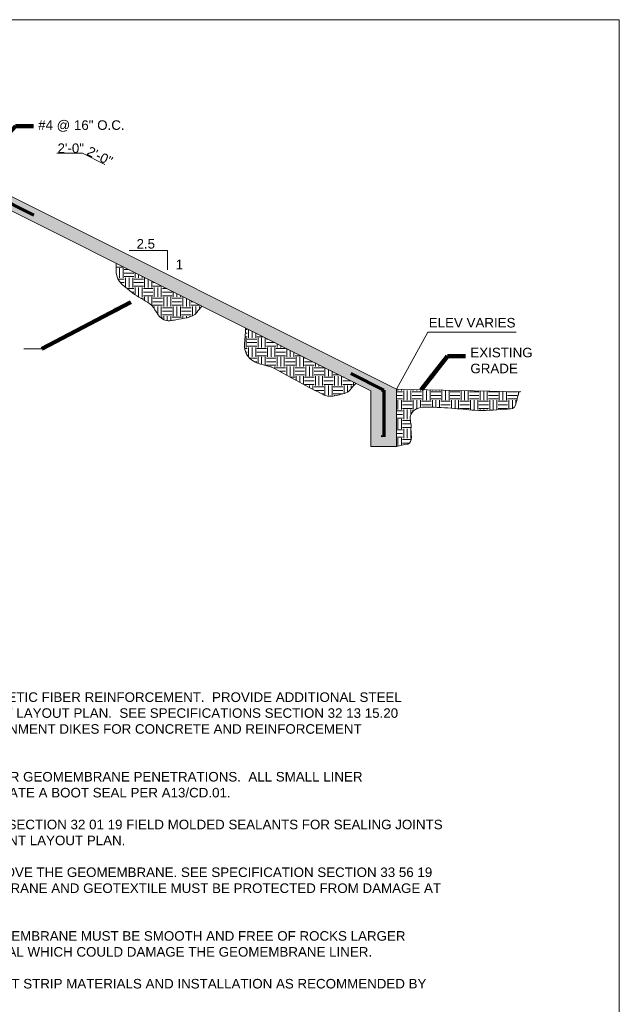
# Model space of a CAD drawing. Header units: inches. Extents: x -1183 to -621, y 39 to 293.
# Tile 6 of 6: x -715 to -621, y 130 to 285. Entities that reach past the tile are written whole.
import ezdxf

# ---------------------------------------------------------------- set-up
doc = ezdxf.new("R2010")
doc.units = ezdxf.units.IN
doc.header["$MEASUREMENT"] = 0
for name, color, linetype, lineweight in [('C-Detl-Grph-Wt 0', 4, 'Continuous', 0), ('G-ANNO-NOTE', 4, 'Continuous', 30), ('G-ANNO-PATT', 250, 'Continuous', 0), ('G-ANNO-TEXT', 2, 'Continuous', 30), ('S-REIN-RBAR', 1, 'Continuous', 70)]:
    doc.layers.add(name, color=color, linetype=linetype, lineweight=lineweight)
doc.layers.add('G-ANNO-NPLT', color=1, linetype='Continuous', lineweight=0, plot=False)
doc.styles.add('Style-Arial', font='arial.ttf')
doc.styles.add('Style-USTN_ENGNRG', font='USTN_ENGNRG.shx')
doc.dimstyles.new('USACE ARROW DIM SET', dxfattribs={"dimtxt": 1.5, "dimasz": 2.82, "dimexe": 0.75, "dimexo": 0.75, "dimgap": 0.75, "dimtad": 1, "dimdec": 3, "dimzin": 15, "dimdsep": 46, "dimtxsty": 'Style-Arial', "dimcen": 1.08, "dimclrd": 256, "dimclre": 256, "dimazin": 2, "dimtfac": 1, "dimtdec": 3, "dimtmove": 1, "dimatfit": 1, "dimfxl": 1, "dimtzin": 15, "dimlwd": -1, "dimarcsym": 0})

msp = doc.modelspace()

# ---------------------------------------------------------------- hatches: boundary and pattern name
at = {"layer": 'G-ANNO-PATT'}
h = msp.add_hatch(dxfattribs=at)
h.set_pattern_fill('AR-CONC', color=256, style=0, pattern_type=2)
h.set_pattern_definition([(50, (-657.189, 225.4274), (3.5863, -0.31376), [0.375, -4.125]), (355, (-657.189, 225.4274), (-0.69376, 3.76096), [0.3, -3.3]), (100.4514, (-656.89, 225.4012), (2.892545, 3.4472), [0.3187, -3.50571]), (46.1842, (-657.189, 226.4274), (5.33621, -0.8276), [0.5625, -6.1875]), (96.6356, (-656.7443, 226.3584), (4.67331, 4.8706), [0.47805, -5.25857]), (351.184, (-657.189, 226.4274), (4.6733, 4.8706), [0.45, -4.95]), (21, (-656.689, 226.1774), (2.984535, -2.013094), [0.375, -4.125]), (326, (-656.689, 226.1774), (1.21658, 3.62575), [0.3, -3.3]), (71.4514, (-656.4403, 226.0096), (4.20111, 1.612656), [0.3187, -3.50571]), (37.5, (-657.189, 225.4274), (0.060799, 1.664469), [0, -3.26, 0, -3.35, 0, -3.3125]), (7.5, (-657.189, 225.4274), (1.315348, 1.972059), [0, -1.91, 0, -3.185, 0, -1.2625]), (327.5, (-658.304, 225.4274), (2.669112, -0.112774), [0, -1.25, 0, -3.9, 0, -5.175]), (317.5, (-658.804, 225.4274), (2.91593, 0.500525), [0, -1.625, 0, -2.59, 0, -3.675])])
h.paths.add_polyline_path([(-730.47015, 259.28368, -0.132608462), (-729.95328, 259.16374), (-724.4746, 259.16374), (-659.85408, 226.85348), (-659.85408, 218.09581), (-655.85673, 218.09581), (-655.85673, 227.08983), (-724.0019, 261.16241), (-742.13746, 261.16241), (-810.68711, 226.88679), (-810.68711, 225.00812), (-810.56711, 225.00932), (-810.56711, 218.01277), (-806.80977, 218.01277), (-806.80977, 226.72619), (-741.69308, 259.28374)])
h = msp.add_hatch(dxfattribs=at)
h.set_pattern_fill('EARTH', color=256, style=0, pattern_type=2)
h.set_pattern_definition([(0, (-691.1046, 240.2725), (1.5, 1.5), [1.5, -1.5]), (0, (-691.1046, 240.835), (1.5, 1.5), [1.5, -1.5]), (0, (-691.1046, 241.3975), (1.5, 1.5), [1.5, -1.5]), (90, (-690.9171, 241.585), (-1.5, 1.5), [1.5, -1.5]), (90, (-690.3546, 241.585), (-1.5, 1.5), [1.5, -1.5]), (90, (-689.7921, 241.585), (-1.5, 1.5), [1.5, -1.5])])
edge = h.paths.add_edge_path()
edge.add_line((-699.86032, 246.8566), (-699.86032, 245.36538))
edge.add_spline(control_points=[(-699.86032, 245.36538), (-699.86032, 244.01812), (-698.39911, 243.09952), (-697.32632, 242.21658), (-696.47286, 241.51415), (-695.42959, 241.13822), (-694.60093, 240.51025), (-693.74646, 239.86272), (-693.44087, 238.50766), (-692.42062, 238.01232), (-691.82546, 237.72337), (-691.11264, 237.88001), (-690.48647, 238.01232), (-689.37207, 238.24778), (-687.95954, 238.2496), (-687.23358, 239.13815)], knot_values=[0, 0, 0, 0, 0.253415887, 0.253415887, 0.253415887, 0.455022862, 0.455022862, 0.455022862, 0.662909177, 0.662909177, 0.662909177, 0.784177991, 0.784177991, 0.784177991, 1, 1, 1, 1], degree=3, periodic=0)
edge.add_line((-687.23358, 239.13815), (-686.41855, 240.13571))
edge.add_line((-686.41855, 240.13571), (-699.86032, 246.8566))
h = msp.add_hatch(dxfattribs=at)
h.set_pattern_fill('EARTH', color=256, style=0, pattern_type=2)
h.set_pattern_definition([(0, (-673.2808, 230.8448), (1.5, 1.5), [1.5, -1.5]), (0, (-673.2808, 231.4073), (1.5, 1.5), [1.5, -1.5]), (0, (-673.2808, 231.9698), (1.5, 1.5), [1.5, -1.5]), (90, (-673.0933, 232.1573), (-1.5, 1.5), [1.5, -1.5]), (90, (-672.5308, 232.1573), (-1.5, 1.5), [1.5, -1.5]), (90, (-671.9683, 232.1573), (-1.5, 1.5), [1.5, -1.5])])
edge = h.paths.add_edge_path()
edge.add_line((-662.20501, 228.02894), (-679.54359, 236.69823))
edge.add_line((-679.54359, 236.69823), (-679.7196, 233.936))
edge.add_spline(control_points=[(-679.7196, 233.936), (-679.77245, 233.10648), (-679.34739, 232.2423), (-678.61186, 231.70193), (-677.43958, 230.84072), (-676.06593, 230.90634), (-674.90181, 230.27706), (-673.63401, 229.59174), (-672.37524, 228.88687), (-671.10385, 228.20131), (-669.80779, 227.50245), (-668.51031, 226.81789), (-667.1828, 226.17834), (-666.54267, 225.86994), (-665.74717, 226.02237), (-665.05524, 226.17834), (-664.39141, 226.32798), (-663.63309, 226.46794), (-663.17384, 226.96994)], knot_values=[0, 0, 0, 0, 0.128690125, 0.128690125, 0.128690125, 0.33379274, 0.33379274, 0.33379274, 0.557161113, 0.557161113, 0.557161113, 0.784862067, 0.784862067, 0.784862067, 0.894660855, 0.894660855, 0.894660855, 1, 1, 1, 1], degree=3, periodic=0)
edge.add_line((-663.17384, 226.96994), (-662.20501, 228.02894))
h = msp.add_hatch(dxfattribs=at)
h.set_pattern_fill('EARTH', color=256, style=0, pattern_type=2)
h.set_pattern_definition([(0, (-650.3952, 225.5692), (1.5, 1.5), [1.5, -1.5]), (0, (-650.3952, 226.1317), (1.5, 1.5), [1.5, -1.5]), (0, (-650.3952, 226.6942), (1.5, 1.5), [1.5, -1.5]), (90, (-650.2077, 226.8817), (-1.5, 1.5), [1.5, -1.5]), (90, (-649.6452, 226.8817), (-1.5, 1.5), [1.5, -1.5]), (90, (-649.0827, 226.8817), (-1.5, 1.5), [1.5, -1.5])])
edge = h.paths.add_edge_path()
edge.add_line((-655.85673, 218.09581), (-654.07208, 218.485))
edge.add_spline(control_points=[(-654.07208, 218.485), (-653.17431, 218.68078), (-653.65163, 220.28159), (-653.56217, 221.19402), (-653.49709, 221.8578), (-653.92015, 222.54232), (-653.56217, 223.1994), (-653.15205, 223.95219), (-652.30495, 224.28739), (-651.5401, 224.29005), (-650.10477, 224.29504), (-648.66366, 224.22957), (-647.23223, 224.11414), (-646.0013, 224.01487), (-644.77087, 223.86562), (-643.53976, 223.77991), (-642.00311, 223.67292), (-640.45653, 223.83429), (-638.91539, 223.95582), (-638.31523, 224.00314), (-637.34827, 223.90345), (-637.19224, 224.48355)], knot_values=[0, 0, 0, 0, 0.128164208, 0.128164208, 0.128164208, 0.221401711, 0.221401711, 0.221401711, 0.328218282, 0.328218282, 0.328218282, 0.528674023, 0.528674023, 0.528674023, 0.701052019, 0.701052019, 0.701052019, 0.916211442, 0.916211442, 0.916211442, 1, 1, 1, 1], degree=3, periodic=0)
edge.add_line((-637.19224, 224.48355), (-636.59466, 226.70524))
edge.add_line((-636.59466, 226.70524), (-655.85673, 227.08983))
edge.add_line((-655.85673, 227.08983), (-655.85673, 218.09581))
at = {"layer": 'S-REIN-RBAR', "linetype": 'Continuous'}
for points in [[(-657.93732, 226.8117, 1), (-658.2596, 226.8117, 1)], [(-657.98342, 219.71817, 1), (-658.3057, 219.71817, 1)]]:
    msp.add_hatch(color=256, dxfattribs=at).paths.add_polyline_path(points)

# ---------------------------------------------------------------- linework, layer by layer
at = {"layer": 'C-Detl-Grph-Wt 0'}
for p, q in [((-724.0019, 261.16241, -3.51772), (-655.85673, 227.08983, -3.51772)), ((-724.4746, 259.16374, -3.51772), (-659.85408, 226.85348, -3.51772)), ((-659.85408, 226.85348, -3.51772), (-659.85408, 218.09581, -3.51772)), ((-655.85673, 227.08983, -3.51772), (-655.85673, 218.09581, -3.51772)), ((-655.85673, 227.08983, -3.51772), (-636.31259, 226.69961, -3.51772)), ((-659.85408, 218.09581, -3.51772), (-655.85673, 218.09581, -3.51772))]:
    msp.add_line(p, q, dxfattribs=at)
at = {"layer": 'G-ANNO-NOTE', "lineweight": 18}
for p, q in [((-705.18136, 264.14851, -3.51772), (-709.19471, 264.14851, -3.51772)), ((-705.18136, 264.14851, -3.51772), (-701.68669, 262.40045, -3.51772)), ((-697.81929, 248.86306, -3.51772), (-691.82327, 248.86306, -3.51772)), ((-691.82327, 248.86306, -3.51772), (-691.82327, 245.86505, -3.51772)), ((-711.54787, 233.42129, 3.51969), (-714.36787, 233.42129, 3.51969))]:
    msp.add_line(p, q, dxfattribs=at)
at = {"layer": 'G-ANNO-NOTE', "lineweight": 18, "elevation": -3.51772, "flags": 128}
msp.add_lwpolyline([(-655.85673, 227.08983), (-650.94177, 236.04459), (-637.07261, 236.04459)], dxfattribs=at)
at = {"layer": 'G-ANNO-NPLT'}
for points, knots in [([(-699.86032, 246.8566, -3.51772), (-699.86032, 246.35953, -3.51772), (-699.86032, 245.86246, -3.51772), (-699.86032, 245.36538, -3.51772), (-699.86032, 244.01812, -3.51772), (-698.39911, 243.09952, -3.51772), (-697.32632, 242.21658, -3.51772), (-696.47286, 241.51415, -3.51772), (-695.42959, 241.13822, -3.51772), (-694.60093, 240.51025, -3.51772), (-693.74646, 239.86272, -3.51772), (-693.44087, 238.50766, -3.51772), (-692.42062, 238.01232, -3.51772), (-691.82546, 237.72337, -3.51772), (-691.11264, 237.88001, -3.51772), (-690.48647, 238.01232, -3.51772), (-689.37207, 238.24778, -3.51772), (-687.95954, 238.2496, -3.51772), (-687.23358, 239.13815, -3.51772), (-686.96191, 239.47067, -3.51772), (-686.69023, 239.80319, -3.51772), (-686.41855, 240.13571, -3.51772)], [0, 0, 0, 0, 0.079622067, 0.079622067, 0.079622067, 0.295430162, 0.295430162, 0.295430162, 0.467117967, 0.467117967, 0.467117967, 0.644153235, 0.644153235, 0.644153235, 0.747425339, 0.747425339, 0.747425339, 0.931218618, 0.931218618, 0.931218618, 1, 1, 1, 1]), ([(-679.54359, 236.69823, -3.51772), (-679.60226, 235.77749, -3.51772), (-679.66093, 234.85674, -3.51772), (-679.7196, 233.936, -3.51772), (-679.77245, 233.10648, -3.51772), (-679.34739, 232.2423, -3.51772), (-678.61186, 231.70193, -3.51772), (-677.43958, 230.84072, -3.51772), (-676.06593, 230.90634, -3.51772), (-674.90181, 230.27706, -3.51772), (-673.63401, 229.59174, -3.51772), (-672.37524, 228.88687, -3.51772), (-671.10385, 228.20131, -3.51772), (-669.80779, 227.50245, -3.51772), (-668.51031, 226.81789, -3.51772), (-667.1828, 226.17834, -3.51772), (-666.54267, 225.86994, -3.51772), (-665.74717, 226.02237, -3.51772), (-665.05524, 226.17834, -3.51772), (-664.39141, 226.32798, -3.51772), (-663.63309, 226.46794, -3.51772), (-663.17384, 226.96994, -3.51772), (-662.8509, 227.32294, -3.51772), (-662.52795, 227.67594, -3.51772), (-662.20501, 228.02894, -3.51772)], [0, 0, 0, 0, 0.117380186, 0.117380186, 0.117380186, 0.223131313, 0.223131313, 0.223131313, 0.391674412, 0.391674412, 0.391674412, 0.575227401, 0.575227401, 0.575227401, 0.762340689, 0.762340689, 0.762340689, 0.852567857, 0.852567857, 0.852567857, 0.939130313, 0.939130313, 0.939130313, 1, 1, 1, 1]), ([(-655.85673, 218.09581, -3.51772), (-655.26185, 218.22554, -3.51772), (-654.66696, 218.35527, -3.51772), (-654.07208, 218.485, -3.51772), (-653.17431, 218.68078, -3.51772), (-653.65163, 220.28159, -3.51772), (-653.56217, 221.19402, -3.51772), (-653.49709, 221.8578, -3.51772), (-653.92015, 222.54232, -3.51772), (-653.56217, 223.1994, -3.51772), (-653.15205, 223.95219, -3.51772), (-652.30495, 224.28739, -3.51772), (-651.5401, 224.29005, -3.51772), (-650.10477, 224.29504, -3.51772), (-648.66366, 224.22957, -3.51772), (-647.23223, 224.11414, -3.51772), (-646.0013, 224.01487, -3.51772), (-644.77087, 223.86562, -3.51772), (-643.53976, 223.77991, -3.51772), (-642.00311, 223.67292, -3.51772), (-640.45653, 223.83429, -3.51772), (-638.91539, 223.95582, -3.51772), (-638.31523, 224.00314, -3.51772), (-637.34827, 223.90345, -3.51772), (-637.19224, 224.48355, -3.51772), (-636.99305, 225.22411, -3.51772), (-636.79385, 225.96468, -3.51772), (-636.59466, 226.70524, -3.51772)], [0, 0, 0, 0, 0.071252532, 0.071252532, 0.071252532, 0.178782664, 0.178782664, 0.178782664, 0.257009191, 0.257009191, 0.257009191, 0.346628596, 0.346628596, 0.346628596, 0.514811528, 0.514811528, 0.514811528, 0.659437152, 0.659437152, 0.659437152, 0.839956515, 0.839956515, 0.839956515, 0.91025535, 0.91025535, 0.91025535, 1, 1, 1, 1])]:
    msp.add_open_spline(points, degree=3, knots=knots, dxfattribs=at)
msp.add_3dface([(-620.8441, 285.13311, -3.51772), (-980.8441, 285.13311, -3.51772), (-980.8441, 39.13311, -3.51772), (-620.8441, 39.13311, -3.51772)], dxfattribs=at)
at = {"layer": 'S-REIN-RBAR', "linetype": 'Continuous'}
for p, q in [((-723.93052, 260.00921, -3.51772), (-712.82838, 254.45734, -3.51772)), ((-657.85541, 226.96769, -3.51772), (-663.01071, 229.54534, -3.51772)), ((-657.85541, 226.96769, -3.51772), (-657.85541, 219.59481, -3.51772))]:
    msp.add_line(p, q, dxfattribs=at)

# ---------------------------------------------------------------- texts
at = {"layer": 'G-ANNO-NOTE', "lineweight": 18, "char_height": 1.5, "style": 'Style-Arial'}
for s, insert, attachment_point in [('#4 @ 16" O.C.', (-712.14023, 268.42745, -3.51772), 4), ('ELEV VARIES', (-650.77599, 238.29088, -3.51772), 1), ('EXISTING\\PGRADE', (-644.2389, 229.58126, -3.51772), 7)]:
    msp.add_mtext(s, dxfattribs=dict(at, insert=insert, attachment_point=attachment_point))
at = {"layer": 'G-ANNO-NOTE', "lineweight": 18, "attachment_point": 7, "line_spacing_factor": 0.740481, "style": 'Style-USTN_ENGNRG'}
for s, insert, char_height in [('\\fArial|b0|i0|c00|p39;2\'-0"', (-709.09377, 264.18265, -3.51772), 1.4942445), ('\\fArial|b0|i0|c00|p39;2.5', (-696.68195, 249.164, -3.51772), 1.4949964), ('\\fArial|b0|i0|c00|p39;1', (-690.53841, 245.94064, -3.51772), 1.4953581)]:
    msp.add_mtext(s, dxfattribs=dict(at, insert=insert, char_height=char_height))
at = {"layer": 'G-ANNO-NOTE', "lineweight": 18, "insert": (-704.6482, 263.95939, -3.51772), "char_height": 1.4941969, "attachment_point": 7, "rotation": 333.431025, "line_spacing_factor": 0.737519, "style": 'Style-USTN_ENGNRG'}
msp.add_mtext('\\fArial|b0|i0|c00|p39;2\'-0"', dxfattribs=at)
at = {"layer": 'G-ANNO-TEXT', "insert": (-773.96872, 184.48227, -3.51969), "char_height": 1.5, "width": 125.1962121, "attachment_point": 1, "style": 'Style-Arial'}
msp.add_mtext('GENERAL NOTES: \\P\\P\\pi-3,l3,t3;1. ^IALL CONCRETE MUST BE REINFORCED WITH SYNTHETIC FIBER REINFORCEMENT.  PROVIDE ADDITIONAL STEEL REINFORCEMENT,  WHERE INDICATED ON THE JOINT LAYOUT PLAN.  SEE SPECIFICATIONS SECTION 32 13 15.20 CONCRETE PAVEMENT FOR FUEL STORAGE CONTAINMENT DIKES FOR CONCRETE AND REINFORCEMENT REQUIREMENTS.\\P\\P2. ^IPROVIDE A GEOMEMBRANE BOOT FOR ALL CIRCULAR GEOMEMBRANE PENETRATIONS.  ALL SMALL LINER PENETRATIONS MUST BE CIRCULAR TO ACCOMMODATE A BOOT SEAL PER A13/CD.01.\\P\\P3. ^IALL JOINTS MUST BE SEALED PER SPECIFICATIONS SECTION 32 01 19 FIELD MOLDED SEALANTS FOR SEALING JOINTS IN RIGID PAVEMENTS.  SEE SHEET C.04 FOR THE JOINT LAYOUT PLAN.\\P\\P4. ^IA GEOTEXTILE MUST BE INSTALLED BELOW AND ABOVE THE GEOMEMBRANE. SEE SPECIFICATION SECTION 33 56 19 FUEL IMPERMEABLE LINER SYSTEM.  THE GEOMEMBRANE AND GEOTEXTILE MUST BE PROTECTED FROM DAMAGE AT ALL TIMES, AS SPECIFIED.\\P\\P5. ^ITHE SURFACE UNDERLYING THE GEOTEXTILE/GEOMEMBRANE MUST BE SMOOTH AND FREE OF ROCKS LARGER THAN {\\A1;1/2} INCH IN DIAMETER OR ANY OTHER MATERIAL WHICH COULD DAMAGE THE GEOMEMBRANE LINER.\\P\\P6.  PROVIDE GEOMEMBRANE ANCHORAGE / EMBEDMENT STRIP MATERIALS AND INSTALLATION AS RECOMMENDED BY THE MANUFACTURER OF THE GEOMEMBRANE.', dxfattribs=at)

# ---------------------------------------------------------------- leaders
at = {"layer": 'G-ANNO-NOTE', "lineweight": 18, "annotation_type": 0, "has_hookline": 1, "hookline_direction": 0}
for points, text_width in [([(-723.46735, 259.77759, -3.51772), (-715.71023, 268.42745, -3.51772), (-712.89023, 268.42745, -3.51772)], 13.38336), ([(-651.95452, 227.01191, -3.51772), (-647.8089, 232.2983, -3.51772), (-644.9889, 232.2983, -3.51772)], 9.48397)]:
    msp.add_leader(points, dimstyle='USACE ARROW DIM SET', override={"dimtad": 0, "dimclrd": 0, "dimlwd": 65534}, dxfattribs=dict(at, text_width=text_width))
at = {"layer": 'G-ANNO-NOTE', "lineweight": 18}
msp.add_leader([(-697.57442, 240.78527, 3.51969), (-711.54787, 233.42129, 3.51969)], dimstyle='USACE ARROW DIM SET', override={"dimclrd": 0, "dimlwd": 65534}, dxfattribs=at)

doc.saveas('drawing.dxf')
